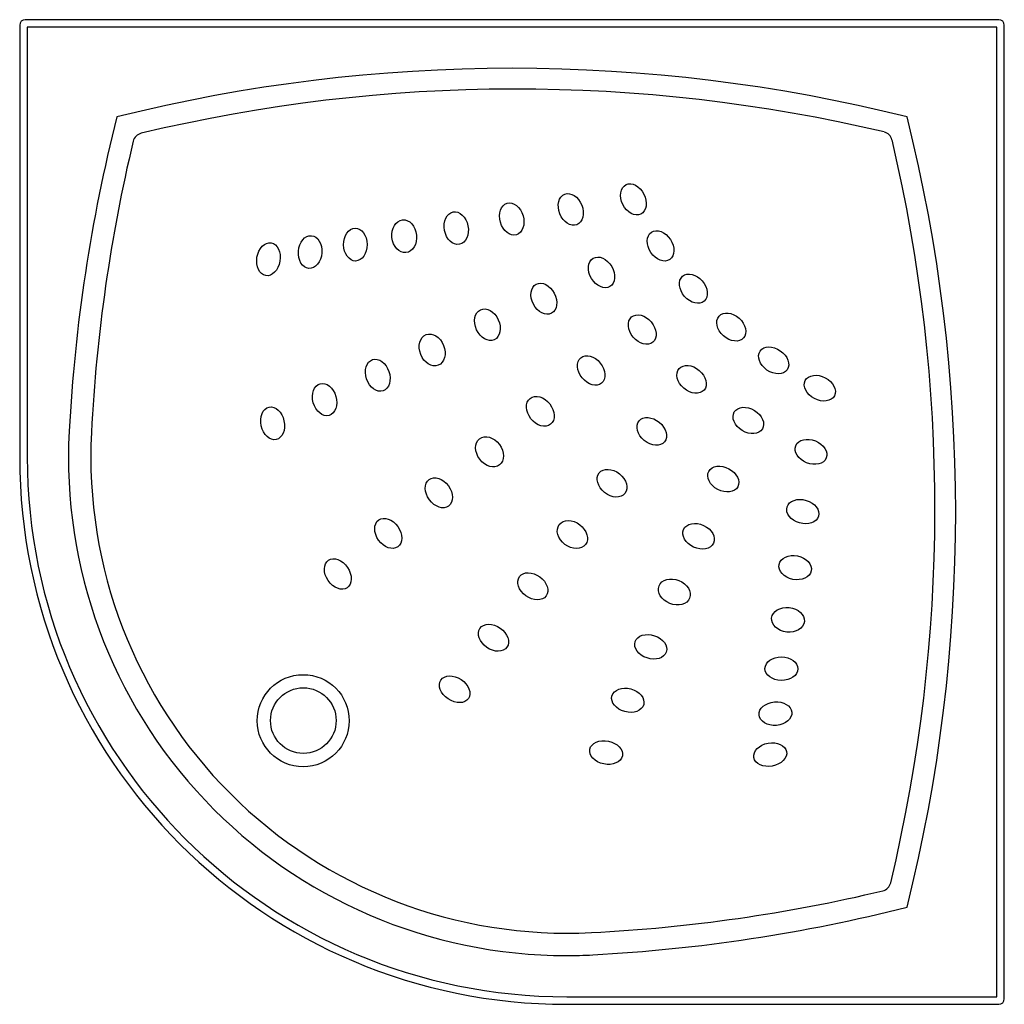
# Model space of a CAD drawing. Header units: millimetres. Extents: x -0.8 to 0, y -0.8 to 0.
import ezdxf

# ---------------------------------------------------------------- set-up
doc = ezdxf.new("R2010")
doc.units = ezdxf.units.MM
doc.layers.add('BLOCKS', color=3, linetype='Continuous')

msp = doc.modelspace()

# ---------------------------------------------------------------- linework, layer by layer
at = {"layer": 'BLOCKS'}
for p, q in [((-0.00445, 0), (-0.79555, 0)), ((-0.8, -0.00445), (-0.8, -0.35555)), ((-0.79385, -0.00615), (-0.79385, -0.35555)), ((-0.00615, -0.00615), (-0.79385, -0.00615)), ((-0.00615, -0.79385), (-0.00615, -0.00615)), ((0, -0.79555), (0, -0.00445)), ((-0.35555, -0.79385), (-0.00615, -0.79385)), ((-0.35555, -0.8), (-0.00445, -0.8))]:
    msp.add_line(p, q, dxfattribs=at)
for centre, radius in [((-0.56966, -0.56958), 0.0374), ((-0.56955, -0.56947), 0.02667)]:
    msp.add_circle(centre, radius, dxfattribs=at)
for centre, radius, start, end in [((-0.4, -1.36357), 1.32407, 75.9695, 104.02928), ((-0.39723, -1.3608), 1.30442, 76.72379, 103.47705), ((0.56241, -0.40471), 1.32408, 165.7589, 176.95568), ((-1.36357, -0.4), 1.32407, 345.97072, 14.0305), ((0.56518, -0.40195), 1.3086, 166.60109, 177.08304), ((-1.3608, -0.39723), 1.30442, 346.52295, 13.27621), ((-0.35588, -0.35588), 0.4045, 176.95568, 270), ((-0.35511, -0.35511), 0.38712, 177.07463, 272.92537), ((-0.35555, -0.35555), 0.44445, 180, 270), ((-0.35555, -0.35555), 0.4383, 180, 270), ((-0.40195, 0.56518), 1.3086, 272.91696, 283.39891), ((-0.40471, 0.56241), 1.32408, 273.04432, 284.2411), ((-0.35588, -0.35588), 0.4045, 270, 273.04432)]:
    msp.add_arc(centre, radius, start, end, dxfattribs=at)
for centre, major_axis, ratio, start_param, end_param in [((-0.79555, -0.00445), (0.00314, 0.00314), 0.999695, 0.78555, 2.356042), ((-0.00445, -0.00445), (-0.00314, 0.00314), 0.999695, 3.927143, 5.497635), ((-0.69929, -0.10076), (0.0063, 0.00627), 0.979253, 1.029261, 2.112331), ((-0.09968, -0.09968), (-0.00622, 0.00622), 0.979221, 4.169612, 5.255166), ((-0.10076, -0.69929), (0.00627, 0.0063), 0.979253, 4.170854, 5.253924), ((-0.00445, -0.79555), (0.00314, 0.00314), 0.999695, 3.927143, 5.497635)]:
    msp.add_ellipse(centre, major_axis=major_axis, ratio=ratio, start_param=start_param, end_param=end_param, dxfattribs=at)
for centre, major_axis, ratio in [((-0.30136, -0.14598), (0.006, -0.01194), 0.714766), ((-0.35226, -0.15418), (0.00488, -0.01244), 0.714779), ((-0.4002, -0.16197), (0.00374, -0.01283), 0.714795), ((-0.44531, -0.16933), (0.00258, -0.01313), 0.72583), ((-0.48756, -0.17598), (0.00139, -0.0133), 0.74874), ((-0.56404, -0.1888), (-0.001, -0.01332), 0.714869), ((-0.52727, -0.18271), (0.00021, -0.01336), 0.71485), ((-0.27927, -0.1838), (0.00745, -0.01109), 0.714752), ((-0.59786, -0.19465), (-0.00224, -0.01331), 0.701022), ((-0.32722, -0.20533), (0.00683, -0.01148), 0.714757), ((-0.25262, -0.21856), (0.00877, -0.01008), 0.714745), ((-0.3741, -0.22672), (0.00621, -0.01183), 0.714764), ((-0.41997, -0.24782), (0.00558, -0.01216), 0.725788), ((-0.29421, -0.25176), (0.0086, -0.01022), 0.714746), ((-0.22185, -0.24972), (0.00996, -0.0089), 0.714745), ((-0.46489, -0.26831), (0.00492, -0.01244), 0.748686), ((-0.33566, -0.285), (0.00843, -0.01037), 0.714747), ((-0.18742, -0.2768), (0.011, -0.00759), 0.714751), ((-0.50904, -0.28884), (0.00426, -0.01266), 0.714787), ((-0.25411, -0.29221), (0.01015, -0.00869), 0.714746), ((-0.14988, -0.29937), (-0.01186, 0.00616), 0.714764), ((-0.55225, -0.30863), (0.00358, -0.01287), 0.714797), ((-0.37697, -0.31821), (0.00827, -0.01052), 0.725765), ((-0.5945, -0.32797), (0.0029, -0.01318), 0.700942), ((-0.20798, -0.32563), (0.01142, -0.00693), 0.714757), ((-0.28642, -0.3345), (0.01032, -0.00849), 0.714746), ((-0.41821, -0.35114), (0.00809, -0.01065), 0.748654), ((-0.15705, -0.35112), (-0.01239, 0.00499), 0.714778), ((-0.3187, -0.37659), (0.0105, -0.00829), 0.725765), ((-0.22834, -0.37324), (0.0118, -0.00627), 0.714763), ((-0.45941, -0.38441), (0.00791, -0.01077), 0.714749), ((-0.16373, -0.39969), (-0.01281, 0.0038), 0.714794), ((-0.50055, -0.41738), (0.00773, -0.0109), 0.71475), ((-0.35096, -0.41835), (0.01066, -0.00808), 0.748654), ((-0.24839, -0.41971), (0.01215, -0.0056), 0.725788), ((-0.54152, -0.45036), (0.00762, -0.01114), 0.700888), ((-0.16994, -0.44519), (-0.01312, 0.0026), 0.72583), ((-0.38309, -0.46038), (0.01081, -0.00786), 0.71475), ((-0.26811, -0.46498), (0.01244, -0.00492), 0.748686), ((-0.17576, -0.48758), (-0.0133, 0.00139), 0.74874), ((-0.41505, -0.50218), (0.01096, -0.00764), 0.714751), ((-0.28729, -0.50955), (0.01268, -0.0042), 0.714788), ((-0.18108, -0.52729), (-0.01336, 0.00015), 0.714851), ((-0.4466, -0.54405), (0.01123, -0.00748), 0.700889), ((-0.30589, -0.553), (0.0129, -0.00347), 0.714799), ((-0.18596, -0.56382), (-0.01331, -0.00111), 0.714871), ((-0.32353, -0.59544), (0.01321, -0.00273), 0.700945), ((-0.19018, -0.59708), (-0.01328, -0.00241), 0.701025)]:
    msp.add_ellipse(centre, major_axis=major_axis, ratio=ratio, dxfattribs=at)

doc.saveas('drawing.dxf')
